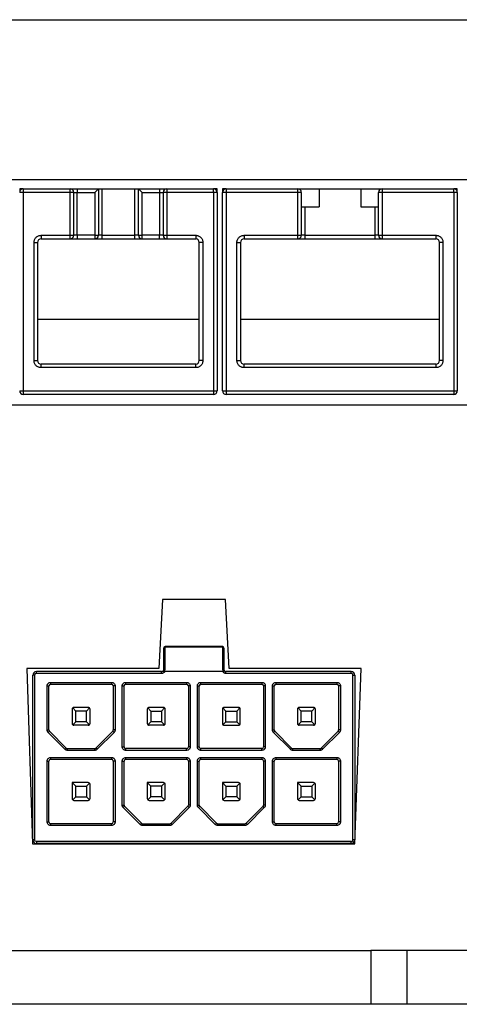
# Paper-space layout 'Sheet1(5)' of a CAD drawing. Header units: millimetres. Extents: x 25 to 1092, y 25 to 838.
# Tile 4 of 9: x 149 to 174, y 280 to 335. Entities that reach past the tile are written whole.
import ezdxf

# ---------------------------------------------------------------- set-up
doc = ezdxf.new("R2010")
doc.units = ezdxf.units.MM

psp = doc.layouts.new('Sheet1(5)')

# ---------------------------------------------------------------- linework, layer by layer
at = {"ltscale": 4}
for p, q in [((126.257, 335.284), (178.075, 335.284)), ((189.833, 326.328), (137.428, 326.328)), ((149.623, 325.828), (149.423, 325.828)), ((149.423, 325.828), (149.423, 325.628)), ((149.623, 325.628), (149.423, 325.628)), ((149.623, 325.828), (152.243, 325.828)), ((149.623, 325.828), (149.623, 325.628)), ((149.623, 325.628), (149.623, 314.528)), ((152.243, 325.628), (149.623, 325.628)), ((152.243, 325.628), (152.243, 325.828)), ((152.243, 323.228), (152.243, 325.628)), ((152.443, 325.628), (152.243, 325.628)), ((152.443, 323.228), (152.443, 325.628)), ((152.443, 325.628), (152.643, 325.628)), ((152.643, 325.828), (152.643, 325.628)), ((152.643, 325.828), (153.823, 325.828)), ((152.643, 323.228), (152.643, 325.628)), ((152.643, 325.628), (153.623, 325.628)), ((153.623, 325.628), (153.823, 325.828)), ((153.623, 325.628), (153.623, 323.228)), ((153.823, 325.828), (153.823, 323.228)), ((153.823, 325.828), (154.023, 325.828)), ((154.023, 325.828), (154.023, 323.228)), ((154.023, 325.828), (155.863, 325.828)), ((155.863, 323.228), (155.863, 325.828)), ((155.863, 325.828), (156.063, 325.828)), ((156.063, 325.828), (156.263, 325.628)), ((156.063, 325.828), (157.243, 325.828)), ((156.063, 323.228), (156.063, 325.828)), ((156.263, 323.228), (156.263, 325.628)), ((156.263, 325.628), (157.243, 325.628)), ((157.243, 325.828), (157.243, 325.628)), ((157.243, 325.628), (157.443, 325.628)), ((157.243, 325.628), (157.243, 323.228)), ((157.443, 325.628), (157.443, 323.228)), ((157.643, 325.628), (157.443, 325.628)), ((157.643, 325.828), (160.263, 325.828)), ((157.643, 325.828), (157.643, 325.628)), ((157.643, 325.628), (157.643, 323.228)), ((160.263, 325.628), (157.643, 325.628)), ((160.263, 325.628), (160.263, 325.828)), ((160.463, 325.828), (160.263, 325.828)), ((160.263, 325.628), (160.263, 314.528)), ((160.463, 325.628), (160.263, 325.628)), ((160.463, 325.628), (160.463, 325.828)), ((160.463, 325.628), (160.463, 314.528)), ((160.968, 325.828), (160.768, 325.828)), ((160.768, 325.828), (160.768, 325.628)), ((160.768, 314.528), (160.768, 325.628)), ((160.968, 325.628), (160.768, 325.628)), ((160.968, 325.828), (164.968, 325.828)), ((160.968, 325.828), (160.968, 325.628)), ((160.968, 325.628), (160.968, 314.528)), ((164.968, 325.628), (160.968, 325.628)), ((164.968, 325.628), (164.968, 325.828)), ((164.968, 325.828), (166.168, 325.828)), ((164.968, 323.228), (164.968, 325.628)), ((165.168, 325.628), (164.968, 325.628)), ((165.168, 325.628), (165.168, 323.228)), ((166.168, 325.828), (166.168, 324.828)), ((166.168, 325.828), (168.488, 325.828)), ((168.488, 325.828), (168.488, 324.828)), ((168.488, 325.828), (169.688, 325.828)), ((169.488, 323.228), (169.488, 325.628)), ((169.688, 325.628), (169.488, 325.628)), ((169.688, 325.828), (173.688, 325.828)), ((169.688, 325.828), (169.688, 325.628)), ((169.688, 325.628), (169.688, 323.228)), ((173.688, 325.628), (169.688, 325.628)), ((173.688, 325.628), (173.688, 325.828)), ((173.888, 325.828), (173.688, 325.828)), ((173.688, 325.628), (173.688, 314.528)), ((173.888, 325.628), (173.688, 325.628)), ((173.888, 325.628), (173.888, 325.828)), ((173.888, 325.628), (173.888, 314.528)), ((165.168, 324.828), (166.168, 324.828)), ((165.368, 324.828), (165.368, 323.228)), ((168.488, 324.828), (169.488, 324.828)), ((169.288, 323.228), (169.288, 324.828)), ((150.623, 323.228), (152.243, 323.228)), ((150.623, 323.228), (150.623, 323.028)), ((152.243, 323.028), (152.243, 323.228)), ((152.243, 323.228), (152.443, 323.228)), ((152.643, 323.228), (152.443, 323.228)), ((152.643, 323.228), (152.643, 323.028)), ((153.623, 323.228), (152.643, 323.228)), ((153.623, 323.228), (153.823, 323.228)), ((153.623, 323.228), (153.623, 323.028)), ((154.023, 323.228), (153.823, 323.228)), ((154.023, 323.228), (154.023, 323.028)), ((154.023, 323.228), (155.863, 323.228)), ((156.063, 323.228), (155.863, 323.228)), ((155.863, 323.028), (155.863, 323.228)), ((156.063, 323.228), (156.263, 323.228)), ((157.243, 323.228), (156.263, 323.228)), ((156.263, 323.028), (156.263, 323.228)), ((157.243, 323.028), (157.243, 323.228)), ((157.443, 323.228), (157.243, 323.228)), ((157.443, 323.228), (157.643, 323.228)), ((157.643, 323.228), (159.263, 323.228)), ((157.643, 323.228), (157.643, 323.028)), ((159.263, 323.228), (159.263, 323.028)), ((161.968, 323.228), (164.968, 323.228)), ((161.968, 323.228), (161.968, 323.028)), ((164.968, 323.028), (164.968, 323.228)), ((164.968, 323.228), (165.168, 323.228)), ((165.368, 323.228), (165.168, 323.228)), ((165.368, 323.228), (165.368, 323.028)), ((165.368, 323.228), (169.288, 323.228)), ((169.488, 323.228), (169.288, 323.228)), ((169.288, 323.028), (169.288, 323.228)), ((169.488, 323.228), (169.688, 323.228)), ((169.688, 323.228), (172.688, 323.228)), ((169.688, 323.228), (169.688, 323.028)), ((172.688, 323.228), (172.688, 323.028)), ((150.223, 316.228), (150.223, 322.828)), ((150.223, 322.828), (150.423, 322.828)), ((150.423, 322.828), (150.423, 316.228)), ((150.623, 323.028), (152.243, 323.028)), ((152.643, 323.028), (153.623, 323.028)), ((154.023, 323.028), (155.863, 323.028)), ((156.263, 323.028), (157.243, 323.028)), ((157.643, 323.028), (159.263, 323.028)), ((159.463, 316.228), (159.463, 322.828)), ((159.663, 322.828), (159.463, 322.828)), ((159.663, 322.828), (159.663, 316.228)), ((161.568, 316.228), (161.568, 322.828)), ((161.568, 322.828), (161.768, 322.828)), ((161.768, 322.828), (161.768, 316.228)), ((161.968, 323.028), (164.968, 323.028)), ((165.368, 323.028), (169.288, 323.028)), ((169.688, 323.028), (172.688, 323.028)), ((172.888, 316.228), (172.888, 322.828)), ((173.088, 322.828), (172.888, 322.828)), ((173.088, 322.828), (173.088, 316.228)), ((159.463, 318.528), (150.423, 318.528)), ((172.888, 318.528), (161.768, 318.528)), ((150.223, 316.228), (150.423, 316.228)), ((150.623, 315.828), (150.623, 316.028)), ((159.263, 316.028), (150.623, 316.028)), ((159.263, 315.828), (159.263, 316.028)), ((159.663, 316.228), (159.463, 316.228)), ((161.568, 316.228), (161.768, 316.228)), ((161.968, 315.828), (161.968, 316.028)), ((172.688, 316.028), (161.968, 316.028)), ((172.688, 316.028), (172.688, 315.828)), ((173.088, 316.228), (172.888, 316.228)), ((159.263, 315.828), (150.623, 315.828)), ((172.688, 315.828), (161.968, 315.828)), ((149.423, 314.528), (149.623, 314.528)), ((149.623, 314.528), (160.263, 314.528)), ((149.623, 314.528), (149.623, 314.328)), ((160.263, 314.528), (160.263, 314.328)), ((160.263, 314.528), (160.463, 314.528)), ((160.768, 314.528), (160.968, 314.528)), ((160.968, 314.528), (173.688, 314.528)), ((160.968, 314.528), (160.968, 314.328)), ((173.688, 314.528), (173.888, 314.528)), ((173.688, 314.528), (173.688, 314.328)), ((160.263, 314.328), (149.623, 314.328)), ((173.688, 314.328), (160.968, 314.328)), ((137.428, 313.749), (189.833, 313.749)), ((157.402, 302.858), (157.199, 298.999)), ((160.931, 302.858), (157.402, 302.858)), ((161.133, 298.999), (160.931, 302.858)), ((157.456, 300.128), (157.456, 298.928)), ((157.556, 300.228), (157.556, 300.213)), ((160.756, 300.228), (157.556, 300.228)), ((157.556, 299.013), (157.556, 300.213)), ((157.556, 300.213), (160.756, 300.213)), ((160.756, 300.213), (160.756, 300.228)), ((160.756, 300.213), (160.756, 299.013)), ((160.856, 298.928), (160.856, 300.128)), ((157.199, 298.999), (149.815, 298.999)), ((149.815, 298.999), (150.141, 289.196)), ((168.518, 298.999), (161.133, 298.999)), ((168.158, 289.196), (168.518, 298.999)), ((150.156, 289.428), (150.156, 298.628)), ((150.256, 298.628), (150.156, 298.628)), ((150.256, 298.628), (150.256, 289.428)), ((150.356, 298.728), (150.356, 298.828)), ((157.356, 298.828), (150.356, 298.828)), ((157.356, 298.728), (150.356, 298.728)), ((157.356, 298.728), (157.356, 298.828)), ((160.783, 298.828), (157.529, 298.828)), ((160.956, 298.728), (160.956, 298.828)), ((167.956, 298.828), (160.956, 298.828)), ((167.956, 298.728), (160.956, 298.728)), ((167.956, 298.728), (167.956, 298.828)), ((168.056, 289.428), (168.056, 298.628)), ((168.056, 298.628), (168.156, 298.628)), ((168.156, 298.628), (168.156, 289.428)), ((150.956, 295.569), (150.956, 298.028)), ((150.956, 298.028), (151.056, 298.028)), ((151.056, 295.569), (151.056, 298.028)), ((151.156, 298.228), (154.556, 298.228)), ((151.156, 298.128), (151.156, 298.228)), ((151.156, 298.128), (154.556, 298.128)), ((154.556, 298.228), (154.556, 298.128)), ((154.656, 298.028), (154.656, 295.569)), ((154.756, 298.028), (154.656, 298.028)), ((154.756, 298.028), (154.756, 295.569)), ((155.156, 294.628), (155.156, 298.028)), ((155.156, 298.028), (155.256, 298.028)), ((155.256, 294.628), (155.256, 298.028)), ((155.356, 298.228), (158.756, 298.228)), ((155.356, 298.128), (155.356, 298.228)), ((155.356, 298.128), (158.756, 298.128)), ((158.756, 298.228), (158.756, 298.128)), ((158.856, 298.028), (158.856, 294.628)), ((158.956, 298.028), (158.856, 298.028)), ((158.956, 298.028), (158.956, 294.628)), ((159.356, 294.628), (159.356, 298.028)), ((159.356, 298.028), (159.456, 298.028)), ((159.456, 294.628), (159.456, 298.028)), ((159.556, 298.228), (162.956, 298.228)), ((159.556, 298.128), (159.556, 298.228)), ((159.556, 298.128), (162.956, 298.128)), ((162.956, 298.228), (162.956, 298.128)), ((163.056, 298.028), (163.056, 294.628)), ((163.156, 298.028), (163.056, 298.028)), ((163.156, 298.028), (163.156, 294.628)), ((163.556, 295.569), (163.556, 298.028)), ((163.556, 298.028), (163.656, 298.028)), ((163.656, 295.569), (163.656, 298.028)), ((163.756, 298.228), (167.156, 298.228)), ((163.756, 298.128), (163.756, 298.228)), ((163.756, 298.128), (167.156, 298.128)), ((167.156, 298.228), (167.156, 298.128)), ((167.256, 298.028), (167.256, 295.569)), ((167.356, 298.028), (167.256, 298.028)), ((167.356, 298.028), (167.356, 295.569)), ((152.556, 296.628), (152.386, 296.798)), ((153.256, 296.828), (152.456, 296.828)), ((153.327, 296.798), (153.156, 296.628)), ((156.586, 296.798), (156.756, 296.628)), ((157.456, 296.828), (156.656, 296.828)), ((157.527, 296.798), (157.356, 296.628)), ((160.786, 296.798), (160.956, 296.628)), ((161.656, 296.828), (160.856, 296.828)), ((161.556, 296.628), (161.727, 296.798)), ((165.156, 296.628), (164.986, 296.798)), ((165.856, 296.828), (165.056, 296.828)), ((165.927, 296.798), (165.756, 296.628)), ((152.356, 296.728), (152.356, 295.928)), ((153.156, 296.628), (152.556, 296.628)), ((152.556, 296.028), (152.556, 296.628)), ((153.156, 296.028), (153.156, 296.628)), ((153.356, 295.928), (153.356, 296.728)), ((156.556, 296.728), (156.556, 295.928)), ((156.756, 296.628), (157.356, 296.628)), ((156.756, 296.628), (156.756, 296.028)), ((157.356, 296.628), (157.356, 296.028)), ((157.556, 295.928), (157.556, 296.728)), ((160.756, 296.728), (160.756, 295.928)), ((160.956, 296.628), (161.556, 296.628)), ((160.956, 296.028), (160.956, 296.628)), ((161.556, 296.628), (161.556, 296.028)), ((161.756, 295.928), (161.756, 296.728)), ((164.956, 296.728), (164.956, 295.928)), ((165.756, 296.628), (165.156, 296.628)), ((165.156, 296.028), (165.156, 296.628)), ((165.756, 296.028), (165.756, 296.628)), ((165.956, 295.928), (165.956, 296.728)), ((152.556, 296.028), (152.386, 295.857)), ((153.256, 295.828), (152.456, 295.828)), ((153.156, 296.028), (152.556, 296.028)), ((153.327, 295.857), (153.156, 296.028)), ((156.756, 296.028), (156.586, 295.857)), ((157.456, 295.828), (156.656, 295.828)), ((157.356, 296.028), (156.756, 296.028)), ((157.356, 296.028), (157.527, 295.857)), ((160.786, 295.857), (160.956, 296.028)), ((160.856, 295.828), (161.656, 295.828)), ((160.956, 296.028), (161.556, 296.028)), ((161.556, 296.028), (161.727, 295.857)), ((165.156, 296.028), (164.986, 295.857)), ((165.856, 295.828), (165.056, 295.828)), ((165.756, 296.028), (165.156, 296.028)), ((165.927, 295.857), (165.756, 296.028)), ((150.956, 295.569), (151.056, 295.569)), ((151.015, 295.428), (151.086, 295.498)), ((151.956, 294.486), (151.015, 295.428)), ((151.086, 295.498), (152.027, 294.557)), ((153.686, 294.557), (154.627, 295.498)), ((154.698, 295.428), (153.756, 294.486)), ((154.698, 295.428), (154.627, 295.498)), ((154.756, 295.569), (154.656, 295.569)), ((163.556, 295.569), (163.656, 295.569)), ((163.615, 295.428), (163.686, 295.498)), ((164.556, 294.486), (163.615, 295.428)), ((163.686, 295.498), (164.627, 294.557)), ((166.286, 294.557), (167.227, 295.498)), ((167.298, 295.428), (166.356, 294.486)), ((167.298, 295.428), (167.227, 295.498)), ((167.356, 295.569), (167.256, 295.569)), ((151.956, 294.486), (152.027, 294.557)), ((153.756, 294.486), (153.686, 294.557)), ((155.156, 294.628), (155.256, 294.628)), ((158.956, 294.628), (158.856, 294.628)), ((159.356, 294.628), (159.456, 294.628)), ((163.156, 294.628), (163.056, 294.628)), ((164.556, 294.486), (164.627, 294.557)), ((166.356, 294.486), (166.286, 294.557)), ((151.156, 294.028), (154.556, 294.028)), ((151.156, 293.928), (151.156, 294.028)), ((152.098, 294.428), (152.098, 294.528)), ((152.098, 294.528), (153.615, 294.528)), ((153.615, 294.428), (152.098, 294.428)), ((153.615, 294.428), (153.615, 294.528)), ((154.556, 294.028), (154.556, 293.928)), ((155.356, 294.428), (155.356, 294.528)), ((158.756, 294.528), (155.356, 294.528)), ((158.756, 294.428), (155.356, 294.428)), ((155.356, 294.028), (158.756, 294.028)), ((155.356, 293.928), (155.356, 294.028)), ((158.756, 294.428), (158.756, 294.528)), ((158.756, 294.028), (158.756, 293.928)), ((159.556, 294.428), (159.556, 294.528)), ((162.956, 294.528), (159.556, 294.528)), ((162.956, 294.428), (159.556, 294.428)), ((159.556, 294.028), (162.956, 294.028)), ((159.556, 293.928), (159.556, 294.028)), ((162.956, 294.428), (162.956, 294.528)), ((162.956, 294.028), (162.956, 293.928)), ((163.756, 294.028), (167.156, 294.028)), ((163.756, 293.928), (163.756, 294.028)), ((164.698, 294.428), (164.698, 294.528)), ((164.698, 294.528), (166.215, 294.528)), ((166.215, 294.428), (164.698, 294.428)), ((166.215, 294.428), (166.215, 294.528)), ((167.156, 294.028), (167.156, 293.928)), ((150.956, 290.428), (150.956, 293.828)), ((150.956, 293.828), (151.056, 293.828)), ((151.056, 290.428), (151.056, 293.828)), ((151.156, 293.928), (154.556, 293.928)), ((154.656, 293.828), (154.656, 290.428)), ((154.756, 293.828), (154.656, 293.828)), ((154.756, 293.828), (154.756, 290.428)), ((155.156, 291.369), (155.156, 293.828)), ((155.156, 293.828), (155.256, 293.828)), ((155.256, 291.369), (155.256, 293.828)), ((155.356, 293.928), (158.756, 293.928)), ((158.856, 293.828), (158.856, 291.369)), ((158.956, 293.828), (158.856, 293.828)), ((158.956, 293.828), (158.956, 291.369)), ((159.356, 291.369), (159.356, 293.828)), ((159.356, 293.828), (159.456, 293.828)), ((159.456, 291.369), (159.456, 293.828)), ((159.556, 293.928), (162.956, 293.928)), ((163.056, 293.828), (163.056, 291.369)), ((163.156, 293.828), (163.056, 293.828)), ((163.156, 293.828), (163.156, 291.369)), ((163.556, 290.428), (163.556, 293.828)), ((163.556, 293.828), (163.656, 293.828)), ((163.656, 290.428), (163.656, 293.828)), ((163.756, 293.928), (167.156, 293.928)), ((167.256, 293.828), (167.256, 290.428)), ((167.356, 293.828), (167.256, 293.828)), ((167.356, 293.828), (167.356, 290.428)), ((152.356, 292.628), (152.556, 292.428)), ((153.256, 292.628), (152.356, 292.628)), ((152.356, 292.628), (152.356, 291.728)), ((152.556, 292.428), (153.156, 292.428)), ((152.556, 291.828), (152.556, 292.428)), ((153.156, 292.428), (153.327, 292.598)), ((153.156, 292.428), (153.156, 291.828)), ((153.356, 291.728), (153.356, 292.528)), ((156.756, 292.428), (156.556, 292.628)), ((157.456, 292.628), (156.556, 292.628)), ((156.556, 292.628), (156.556, 291.728)), ((156.756, 291.828), (156.756, 292.428)), ((157.356, 292.428), (156.756, 292.428)), ((157.527, 292.598), (157.356, 292.428)), ((157.356, 292.428), (157.356, 291.828)), ((157.556, 291.728), (157.556, 292.528)), ((160.756, 292.628), (160.956, 292.428)), ((161.656, 292.628), (160.756, 292.628)), ((160.756, 292.628), (160.756, 291.728)), ((160.956, 292.428), (161.556, 292.428)), ((160.956, 292.428), (160.956, 291.828)), ((161.727, 292.598), (161.556, 292.428)), ((161.556, 292.428), (161.556, 291.828)), ((161.756, 291.728), (161.756, 292.528)), ((164.956, 292.628), (165.156, 292.428)), ((165.856, 292.628), (164.956, 292.628)), ((164.956, 292.628), (164.956, 291.728)), ((165.156, 292.428), (165.756, 292.428)), ((165.156, 291.828), (165.156, 292.428)), ((165.756, 292.428), (165.927, 292.598)), ((165.756, 292.428), (165.756, 291.828)), ((165.956, 291.728), (165.956, 292.528)), ((152.386, 291.657), (152.556, 291.828)), ((152.556, 291.828), (153.156, 291.828)), ((153.156, 291.828), (153.327, 291.657)), ((156.756, 291.828), (156.586, 291.657)), ((157.356, 291.828), (156.756, 291.828)), ((157.527, 291.657), (157.356, 291.828)), ((160.956, 291.828), (160.786, 291.657)), ((161.556, 291.828), (160.956, 291.828)), ((161.556, 291.828), (161.727, 291.657)), ((164.986, 291.657), (165.156, 291.828)), ((165.156, 291.828), (165.756, 291.828)), ((165.756, 291.828), (165.927, 291.657)), ((152.456, 291.628), (153.256, 291.628)), ((155.156, 291.369), (155.256, 291.369)), ((155.215, 291.228), (155.286, 291.298)), ((155.286, 291.298), (156.227, 290.357)), ((156.656, 291.628), (157.456, 291.628)), ((157.886, 290.357), (158.827, 291.298)), ((158.898, 291.228), (158.827, 291.298)), ((158.956, 291.369), (158.856, 291.369)), ((159.356, 291.369), (159.456, 291.369)), ((159.415, 291.228), (159.486, 291.298)), ((159.486, 291.298), (160.427, 290.357)), ((160.856, 291.628), (161.656, 291.628)), ((162.086, 290.357), (163.027, 291.298)), ((163.098, 291.228), (163.027, 291.298)), ((163.156, 291.369), (163.056, 291.369)), ((165.056, 291.628), (165.856, 291.628)), ((156.156, 290.286), (155.215, 291.228)), ((158.898, 291.228), (157.956, 290.286)), ((160.356, 290.286), (159.415, 291.228)), ((163.098, 291.228), (162.156, 290.286)), ((150.956, 290.428), (151.056, 290.428)), ((151.156, 290.228), (151.156, 290.328)), ((154.556, 290.328), (151.156, 290.328)), ((154.556, 290.228), (151.156, 290.228)), ((154.556, 290.228), (154.556, 290.328)), ((154.756, 290.428), (154.656, 290.428)), ((156.156, 290.286), (156.227, 290.357)), ((156.298, 290.228), (156.298, 290.328)), ((156.298, 290.328), (157.815, 290.328)), ((157.815, 290.228), (156.298, 290.228)), ((157.815, 290.228), (157.815, 290.328)), ((157.956, 290.286), (157.886, 290.357)), ((160.356, 290.286), (160.427, 290.357)), ((160.498, 290.228), (160.498, 290.328)), ((160.498, 290.328), (162.015, 290.328)), ((162.015, 290.228), (160.498, 290.228)), ((162.015, 290.228), (162.015, 290.328)), ((162.156, 290.286), (162.086, 290.357)), ((163.556, 290.428), (163.656, 290.428)), ((163.756, 290.228), (163.756, 290.328)), ((167.156, 290.328), (163.756, 290.328)), ((167.156, 290.228), (163.756, 290.228)), ((167.156, 290.228), (167.156, 290.328)), ((167.356, 290.428), (167.256, 290.428)), ((150.141, 289.196), (168.158, 289.196)), ((150.256, 289.428), (150.156, 289.428)), ((167.956, 289.328), (150.356, 289.328)), ((150.356, 289.328), (150.356, 289.228)), ((167.956, 289.228), (150.356, 289.228)), ((152.356, 289.228), (152.356, 289.196)), ((152.456, 289.196), (152.456, 289.228)), ((153.256, 289.196), (153.256, 289.228)), ((153.356, 289.196), (153.356, 289.228)), ((156.556, 289.228), (156.556, 289.196)), ((156.656, 289.196), (156.656, 289.228)), ((157.456, 289.196), (157.456, 289.228)), ((157.556, 289.196), (157.556, 289.228)), ((160.756, 289.228), (160.756, 289.196)), ((160.856, 289.228), (160.856, 289.196)), ((161.656, 289.228), (161.656, 289.196)), ((161.756, 289.196), (161.756, 289.228)), ((164.956, 289.228), (164.956, 289.196)), ((165.056, 289.196), (165.056, 289.228)), ((165.856, 289.196), (165.856, 289.228)), ((165.956, 289.196), (165.956, 289.228)), ((167.956, 289.228), (167.956, 289.328)), ((168.156, 289.428), (168.056, 289.428)), ((135.271, 283.228), (169.061, 283.228)), ((169.061, 283.228), (169.061, 280.228)), ((171.061, 283.228), (169.061, 283.228)), ((171.061, 283.228), (171.061, 280.228)), ((193.271, 283.228), (171.061, 283.228)), ((169.061, 280.228), (135.271, 280.228)), ((171.061, 280.228), (169.061, 280.228)), ((193.271, 280.228), (171.061, 280.228))]:
    psp.add_line(p, q, dxfattribs=at)
at = {"ltscale": 16}
for centre, radius, start, end in [((149.623, 325.628), 0.2, 90, 180), ((152.243, 325.628), 0.2, 0, 90), ((157.643, 325.628), 0.2, 90, 180), ((160.263, 325.628), 0.2, 0, 90), ((160.968, 325.628), 0.2, 90, 180), ((164.968, 325.628), 0.2, 0, 90), ((169.688, 325.628), 0.2, 90, 180), ((173.688, 325.628), 0.2, 0, 90), ((152.243, 323.228), 0.2, 270, 0), ((153.623, 323.228), 0.2, 270, 0), ((156.263, 323.228), 0.2, 180, 270), ((157.643, 323.228), 0.2, 180, 270), ((164.968, 323.228), 0.2, 270, 0), ((169.688, 323.228), 0.2, 180, 270), ((150.623, 322.828), 0.2, 90, 180), ((159.263, 322.828), 0.2, 0, 90), ((161.968, 322.828), 0.2, 90, 180), ((172.688, 322.828), 0.2, 0, 90), ((150.623, 316.228), 0.2, 180, 270), ((159.263, 316.228), 0.2, 270, 0), ((161.968, 316.228), 0.2, 180, 270), ((172.688, 316.228), 0.2, 270, 0), ((149.623, 314.528), 0.2, 180, 270), ((160.263, 314.528), 0.2, 270, 0), ((160.968, 314.528), 0.2, 180, 270), ((173.688, 314.528), 0.2, 270, 360), ((157.556, 300.128), 0.1, 90, 180), ((157.549, 300.12), 0.0934, 85.7149, 174.9513), ((160.756, 300.128), 0.1, 0, 90), ((160.763, 300.12), 0.0934, 5.0487, 94.2851), ((157.549, 298.92), 0.0934, 85.7149, 174.9513), ((160.763, 298.92), 0.0934, 5.0487, 94.2851), ((150.356, 298.628), 0.2, 90, 180), ((157.356, 298.928), 0.1, 270, 308.9424), ((160.956, 298.928), 0.1, 231.0576, 270), ((167.956, 298.628), 0.2, 0, 90), ((151.156, 298.028), 0.1, 90, 180), ((154.556, 298.028), 0.1, 0, 90), ((155.356, 298.028), 0.1, 90, 180), ((158.756, 298.028), 0.1, 0, 90), ((159.556, 298.028), 0.1, 90, 180), ((162.956, 298.028), 0.1, 0, 90), ((163.756, 298.028), 0.1, 90, 180), ((167.156, 298.028), 0.1, 0, 90), ((152.456, 296.728), 0.1, 135, 180), ((152.456, 296.728), 0.1, 90, 135), ((153.256, 296.728), 0.1, 45, 90), ((153.256, 296.728), 0.1, 0, 45), ((156.656, 296.728), 0.1, 135, 180), ((156.656, 296.728), 0.1, 90, 135), ((157.456, 296.728), 0.1, 45, 90), ((157.456, 296.728), 0.1, 0, 45), ((160.856, 296.728), 0.1, 135, 180), ((160.856, 296.728), 0.1, 90, 135), ((161.656, 296.728), 0.1, 45, 90), ((161.656, 296.728), 0.1, 0, 45), ((165.056, 296.728), 0.1, 135, 180), ((165.056, 296.728), 0.1, 90, 135), ((165.856, 296.728), 0.1, 45, 90), ((165.856, 296.728), 0.1, 0, 45), ((152.456, 295.928), 0.1, 180, 225), ((152.456, 295.928), 0.1, 225, 270), ((153.256, 295.928), 0.1, 270, 315), ((153.256, 295.928), 0.1, 315, 0), ((156.656, 295.928), 0.1, 180, 225), ((156.656, 295.928), 0.1, 225, 270), ((157.456, 295.928), 0.1, 270, 315), ((157.456, 295.928), 0.1, 315, 0), ((160.856, 295.928), 0.1, 180, 225), ((160.856, 295.928), 0.1, 225, 270), ((161.656, 295.928), 0.1, 270, 315), ((161.656, 295.928), 0.1, 315, 0), ((165.056, 295.928), 0.1, 180, 225), ((165.056, 295.928), 0.1, 225, 270), ((165.856, 295.928), 0.1, 270, 315), ((165.856, 295.928), 0.1, 315, 0), ((151.156, 295.569), 0.1, 180, 225), ((154.556, 295.569), 0.1, 315, 0), ((163.756, 295.569), 0.1, 180, 225), ((167.156, 295.569), 0.1, 315, 0), ((152.098, 294.628), 0.1, 225, 270), ((153.615, 294.628), 0.1, 270, 315), ((155.356, 294.628), 0.1, 180, 270), ((158.756, 294.628), 0.1, 270, 0), ((159.556, 294.628), 0.1, 180, 270), ((162.956, 294.628), 0.1, 270, 0), ((164.698, 294.628), 0.1, 225, 270), ((166.215, 294.628), 0.1, 270, 315), ((151.156, 293.828), 0.1, 90, 180), ((154.556, 293.828), 0.1, 0, 90), ((155.356, 293.828), 0.1, 90, 180), ((158.756, 293.828), 0.1, 0, 90), ((159.556, 293.828), 0.1, 90, 180), ((162.956, 293.828), 0.1, 0, 90), ((163.756, 293.828), 0.1, 90, 180), ((167.156, 293.828), 0.1, 0, 90), ((153.256, 292.528), 0.1, 45, 90), ((153.256, 292.528), 0.1, 0, 45), ((157.456, 292.528), 0.1, 45, 90), ((157.456, 292.528), 0.1, 0, 45), ((161.656, 292.528), 0.1, 45, 90), ((161.656, 292.528), 0.1, 0, 45), ((165.856, 292.528), 0.1, 45, 90), ((165.856, 292.528), 0.1, 0, 45), ((152.456, 291.728), 0.1, 180, 225), ((152.456, 291.728), 0.1, 225, 270), ((153.256, 291.728), 0.1, 270, 315), ((153.256, 291.728), 0.1, 315, 0), ((155.356, 291.369), 0.1, 180, 225), ((156.656, 291.728), 0.1, 180, 225), ((156.656, 291.728), 0.1, 225, 270), ((157.456, 291.728), 0.1, 270, 315), ((157.456, 291.728), 0.1, 315, 0), ((158.756, 291.369), 0.1, 315, 0), ((159.556, 291.369), 0.1, 180, 225), ((160.856, 291.728), 0.1, 180, 225), ((160.856, 291.728), 0.1, 225, 270), ((161.656, 291.728), 0.1, 270, 315), ((161.656, 291.728), 0.1, 315, 0), ((162.956, 291.369), 0.1, 315, 0), ((165.056, 291.728), 0.1, 180, 225), ((165.056, 291.728), 0.1, 225, 270), ((165.856, 291.728), 0.1, 270, 315), ((165.856, 291.728), 0.1, 315, 0), ((151.156, 290.428), 0.1, 180, 270), ((154.556, 290.428), 0.1, 270, 0), ((156.298, 290.428), 0.1, 225, 270), ((157.815, 290.428), 0.1, 270, 315), ((160.498, 290.428), 0.1, 225, 270), ((162.015, 290.428), 0.1, 270, 315), ((163.756, 290.428), 0.1, 180, 270), ((167.156, 290.428), 0.1, 270, 0), ((150.356, 289.428), 0.2, 180, 270), ((167.956, 289.428), 0.2, 270, 0)]:
    psp.add_arc(centre, radius, start, end, dxfattribs=at)
at = {"ltscale": 4}
for points, knots in [([(152.243, 325.828), (152.244, 325.828), (152.245, 325.828), (152.255, 325.828), (152.273, 325.828), (152.306, 325.828), (152.358, 325.828), (152.422, 325.828), (152.493, 325.828), (152.568, 325.828), (152.618, 325.828), (152.643, 325.828)], [0, 0, 0, 0, 0.079597, 0.159223, 0.240129, 0.368602, 0.500069, 0.628543, 0.760011, 0.879282, 1, 1, 1, 1]), ([(157.243, 325.828), (157.26, 325.828), (157.293, 325.828), (157.343, 325.828), (157.4, 325.828), (157.464, 325.828), (157.528, 325.828), (157.58, 325.828), (157.616, 325.828), (157.639, 325.828), (157.642, 325.828), (157.643, 325.828)], [0, 0, 0, 0, 0.0795968, 0.1592228, 0.2401291, 0.3686016, 0.5000689, 0.6285428, 0.7600114, 0.8792821, 1, 1, 1, 1]), ([(150.223, 322.828), (150.224, 322.844), (150.225, 322.878), (150.235, 322.927), (150.253, 322.985), (150.286, 323.049), (150.338, 323.112), (150.402, 323.164), (150.473, 323.201), (150.548, 323.224), (150.598, 323.226), (150.623, 323.228)], [0, 0, 0, 0, 0.079597, 0.159223, 0.240129, 0.368602, 0.500069, 0.628543, 0.760011, 0.879282, 1, 1, 1, 1]), ([(159.263, 323.228), (159.28, 323.227), (159.313, 323.226), (159.363, 323.216), (159.42, 323.198), (159.484, 323.165), (159.548, 323.113), (159.6, 323.049), (159.636, 322.978), (159.659, 322.903), (159.662, 322.853), (159.663, 322.828)], [0, 0, 0, 0, 0.079597, 0.159223, 0.240129, 0.368602, 0.500069, 0.628543, 0.760011, 0.879282, 1, 1, 1, 1]), ([(161.568, 322.828), (161.569, 322.844), (161.57, 322.878), (161.58, 322.927), (161.598, 322.985), (161.631, 323.049), (161.683, 323.112), (161.747, 323.164), (161.818, 323.201), (161.893, 323.224), (161.943, 323.226), (161.968, 323.228)], [0, 0, 0, 0, 0.079597, 0.159223, 0.240129, 0.368602, 0.500069, 0.628543, 0.760011, 0.879282, 1, 1, 1, 1]), ([(172.688, 323.228), (172.705, 323.227), (172.738, 323.226), (172.788, 323.216), (172.845, 323.198), (172.909, 323.165), (172.973, 323.113), (173.025, 323.049), (173.061, 322.978), (173.084, 322.903), (173.087, 322.853), (173.088, 322.828)], [0, 0, 0, 0, 0.0795968, 0.1592228, 0.2401291, 0.3686016, 0.5000689, 0.6285428, 0.7600114, 0.8792821, 1, 1, 1, 1]), ([(152.243, 323.028), (152.243, 323.028), (152.285, 323.028), (152.435, 323.028), (152.537, 323.028), (152.643, 323.028)], [0, 0, 0, 0, 0.5, 0.5, 1, 1, 1, 1]), ([(155.863, 323.028), (155.969, 323.028), (156.071, 323.028), (156.221, 323.028), (156.263, 323.028), (156.263, 323.028)], [0, 0, 0, 0, 0.5, 0.5, 1, 1, 1, 1]), ([(164.968, 323.028), (164.968, 323.028), (165.01, 323.028), (165.16, 323.028), (165.262, 323.028), (165.368, 323.028)], [0, 0, 0, 0, 0.5, 0.5, 1, 1, 1, 1]), ([(169.288, 323.028), (169.394, 323.028), (169.496, 323.028), (169.646, 323.028), (169.688, 323.028), (169.688, 323.028)], [0, 0, 0, 0, 0.5, 0.5, 1, 1, 1, 1]), ([(150.623, 315.828), (150.607, 315.828), (150.573, 315.83), (150.524, 315.839), (150.466, 315.858), (150.402, 315.891), (150.339, 315.943), (150.287, 316.006), (150.25, 316.077), (150.227, 316.152), (150.225, 316.202), (150.223, 316.228)], [0, 0, 0, 0, 0.0795968, 0.1592228, 0.2401291, 0.3686016, 0.5000689, 0.6285428, 0.7600114, 0.8792821, 1, 1, 1, 1]), ([(159.663, 316.228), (159.663, 316.211), (159.661, 316.178), (159.652, 316.128), (159.633, 316.071), (159.6, 316.007), (159.548, 315.943), (159.485, 315.891), (159.414, 315.855), (159.339, 315.832), (159.289, 315.829), (159.263, 315.828)], [0, 0, 0, 0, 0.079597, 0.159223, 0.240129, 0.368602, 0.500069, 0.628543, 0.760011, 0.879282, 1, 1, 1, 1]), ([(161.968, 315.828), (161.952, 315.828), (161.918, 315.83), (161.869, 315.839), (161.811, 315.858), (161.747, 315.891), (161.684, 315.943), (161.632, 316.006), (161.595, 316.077), (161.572, 316.152), (161.57, 316.202), (161.568, 316.228)], [0, 0, 0, 0, 0.079597, 0.159223, 0.240129, 0.368602, 0.500069, 0.628543, 0.760011, 0.879282, 1, 1, 1, 1]), ([(173.088, 316.228), (173.088, 316.211), (173.086, 316.178), (173.077, 316.128), (173.058, 316.071), (173.025, 316.007), (172.973, 315.943), (172.91, 315.891), (172.839, 315.855), (172.764, 315.832), (172.714, 315.829), (172.688, 315.828)], [0, 0, 0, 0, 0.079597, 0.159223, 0.240129, 0.368602, 0.500069, 0.628543, 0.760011, 0.879282, 1, 1, 1, 1]), ([(150.356, 298.728), (150.347, 298.727), (150.33, 298.726), (150.306, 298.715), (150.282, 298.697), (150.26, 298.667), (150.258, 298.641), (150.256, 298.628)], [0, 0, 0, 0, 0.167535, 0.330448, 0.500633, 0.74883, 1, 1, 1, 1]), ([(157.529, 298.828), (157.523, 298.818), (157.511, 298.798), (157.486, 298.774), (157.452, 298.751), (157.409, 298.731), (157.374, 298.729), (157.356, 298.728)], [0, 0, 0, 0, 0.1669756, 0.3320356, 0.5003421, 0.7494255, 1, 1, 1, 1]), ([(157.461, 298.842), (157.456, 298.845), (157.444, 298.852), (157.429, 298.855), (157.422, 298.852), (157.419, 298.85)], [0, 0, 0, 0, 0.295599, 0.628645, 1, 1, 1, 1]), ([(157.529, 298.828), (157.519, 298.828), (157.507, 298.829), (157.497, 298.83), (157.488, 298.832), (157.48, 298.834), (157.472, 298.837), (157.468, 298.839), (157.465, 298.84), (157.461, 298.842)], [0, 0, 0, 0, 0.00003277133, 0.00003277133, 0.00003277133, 0.00006037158, 0.00006037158, 0.00006037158, 0.00007541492, 0.00007541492, 0.00007541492, 0.00007541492]), ([(160.851, 298.842), (160.845, 298.839), (160.838, 298.836), (160.83, 298.833), (160.821, 298.831), (160.813, 298.83), (160.804, 298.829), (160.797, 298.828), (160.79, 298.828), (160.783, 298.828)], [0, 0, 0, 0, 0.00002751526, 0.00002751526, 0.00002751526, 0.00005470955, 0.00005470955, 0.00005470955, 0.00007525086, 0.00007525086, 0.00007525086, 0.00007525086]), ([(160.956, 298.728), (160.945, 298.728), (160.921, 298.729), (160.888, 298.739), (160.851, 298.756), (160.813, 298.784), (160.793, 298.813), (160.783, 298.828)], [0, 0, 0, 0, 0.166976, 0.332036, 0.500342, 0.749425, 1, 1, 1, 1]), ([(160.893, 298.85), (160.89, 298.852), (160.884, 298.855), (160.869, 298.852), (160.857, 298.845), (160.851, 298.842)], [0, 0, 0, 0, 0.371355, 0.704401, 1, 1, 1, 1]), ([(168.056, 298.628), (168.056, 298.636), (168.055, 298.654), (168.044, 298.678), (168.025, 298.702), (167.996, 298.724), (167.97, 298.726), (167.956, 298.728)], [0, 0, 0, 0, 0.1675347, 0.3304475, 0.5006328, 0.7488305, 1, 1, 1, 1]), ([(150.956, 298.028), (150.957, 298.041), (150.958, 298.067), (150.97, 298.105), (150.988, 298.139), (151.022, 298.179), (151.077, 298.22), (151.13, 298.225), (151.156, 298.228)], [0, 0, 0, 0, 0.1272, 0.249746, 0.3727, 0.501075, 0.749743, 1, 1, 1, 1]), ([(154.556, 298.228), (154.57, 298.227), (154.596, 298.226), (154.633, 298.214), (154.668, 298.196), (154.708, 298.162), (154.748, 298.107), (154.754, 298.054), (154.756, 298.028)], [0, 0, 0, 0, 0.1272001, 0.2497464, 0.3727003, 0.5010746, 0.7497428, 1, 1, 1, 1]), ([(155.156, 298.028), (155.157, 298.041), (155.158, 298.067), (155.17, 298.105), (155.188, 298.139), (155.222, 298.179), (155.277, 298.22), (155.33, 298.225), (155.356, 298.228)], [0, 0, 0, 0, 0.1272, 0.249746, 0.3727, 0.501075, 0.749743, 1, 1, 1, 1]), ([(158.756, 298.228), (158.77, 298.227), (158.796, 298.226), (158.833, 298.214), (158.868, 298.196), (158.908, 298.162), (158.948, 298.107), (158.954, 298.054), (158.956, 298.028)], [0, 0, 0, 0, 0.1272, 0.249746, 0.3727, 0.501075, 0.749743, 1, 1, 1, 1]), ([(159.356, 298.028), (159.357, 298.041), (159.358, 298.067), (159.37, 298.105), (159.388, 298.139), (159.422, 298.179), (159.477, 298.22), (159.53, 298.225), (159.556, 298.228)], [0, 0, 0, 0, 0.1272, 0.249746, 0.3727, 0.501075, 0.749743, 1, 1, 1, 1]), ([(162.956, 298.228), (162.97, 298.227), (162.996, 298.226), (163.033, 298.214), (163.068, 298.196), (163.108, 298.162), (163.148, 298.107), (163.154, 298.054), (163.156, 298.028)], [0, 0, 0, 0, 0.1272, 0.249746, 0.3727, 0.501075, 0.749743, 1, 1, 1, 1]), ([(163.556, 298.028), (163.557, 298.041), (163.558, 298.067), (163.57, 298.105), (163.588, 298.139), (163.622, 298.179), (163.677, 298.22), (163.73, 298.225), (163.756, 298.228)], [0, 0, 0, 0, 0.1272, 0.249746, 0.3727, 0.501075, 0.749743, 1, 1, 1, 1]), ([(167.156, 298.228), (167.17, 298.227), (167.196, 298.226), (167.233, 298.214), (167.268, 298.196), (167.308, 298.162), (167.348, 298.107), (167.354, 298.054), (167.356, 298.028)], [0, 0, 0, 0, 0.1272, 0.249746, 0.3727, 0.501075, 0.749743, 1, 1, 1, 1]), ([(151.015, 295.428), (151.006, 295.438), (150.988, 295.457), (150.97, 295.492), (150.958, 295.53), (150.957, 295.556), (150.956, 295.569)], [0, 0, 0, 0, 0.255091, 0.5, 0.744909, 1, 1, 1, 1]), ([(154.756, 295.569), (154.756, 295.556), (154.754, 295.53), (154.743, 295.492), (154.724, 295.457), (154.707, 295.438), (154.698, 295.428)], [0, 0, 0, 0, 0.255091, 0.5, 0.744909, 1, 1, 1, 1]), ([(163.615, 295.428), (163.606, 295.438), (163.588, 295.457), (163.57, 295.492), (163.558, 295.53), (163.557, 295.556), (163.556, 295.569)], [0, 0, 0, 0, 0.255091, 0.5, 0.744909, 1, 1, 1, 1]), ([(167.356, 295.569), (167.356, 295.556), (167.354, 295.53), (167.343, 295.492), (167.324, 295.457), (167.307, 295.438), (167.298, 295.428)], [0, 0, 0, 0, 0.255091, 0.5, 0.744909, 1, 1, 1, 1]), ([(155.356, 294.428), (155.343, 294.428), (155.317, 294.43), (155.279, 294.441), (155.245, 294.46), (155.204, 294.493), (155.164, 294.549), (155.159, 294.601), (155.156, 294.628)], [0, 0, 0, 0, 0.1272, 0.249746, 0.3727, 0.501075, 0.749743, 1, 1, 1, 1]), ([(158.956, 294.628), (158.956, 294.614), (158.954, 294.588), (158.943, 294.551), (158.924, 294.516), (158.891, 294.476), (158.835, 294.436), (158.783, 294.43), (158.756, 294.428)], [0, 0, 0, 0, 0.1272, 0.249746, 0.3727, 0.501075, 0.749743, 1, 1, 1, 1]), ([(159.556, 294.428), (159.543, 294.428), (159.517, 294.43), (159.479, 294.441), (159.445, 294.46), (159.404, 294.493), (159.364, 294.549), (159.359, 294.601), (159.356, 294.628)], [0, 0, 0, 0, 0.1272, 0.249746, 0.3727, 0.501075, 0.749743, 1, 1, 1, 1]), ([(163.156, 294.628), (163.156, 294.614), (163.154, 294.588), (163.143, 294.551), (163.124, 294.516), (163.091, 294.476), (163.035, 294.436), (162.983, 294.43), (162.956, 294.428)], [0, 0, 0, 0, 0.1272, 0.249746, 0.3727, 0.501075, 0.749743, 1, 1, 1, 1]), ([(150.956, 293.828), (150.957, 293.841), (150.958, 293.867), (150.97, 293.905), (150.988, 293.939), (151.022, 293.979), (151.077, 294.02), (151.13, 294.025), (151.156, 294.028)], [0, 0, 0, 0, 0.1272, 0.249746, 0.3727, 0.501075, 0.749743, 1, 1, 1, 1]), ([(152.098, 294.428), (152.084, 294.428), (152.058, 294.43), (152.02, 294.441), (151.986, 294.46), (151.966, 294.477), (151.956, 294.486)], [0, 0, 0, 0, 0.255091, 0.5, 0.744909, 1, 1, 1, 1]), ([(153.756, 294.486), (153.746, 294.477), (153.727, 294.46), (153.692, 294.441), (153.654, 294.43), (153.628, 294.428), (153.615, 294.428)], [0, 0, 0, 0, 0.255091, 0.5, 0.744909, 1, 1, 1, 1]), ([(154.556, 294.028), (154.57, 294.027), (154.596, 294.026), (154.633, 294.014), (154.668, 293.996), (154.708, 293.962), (154.748, 293.907), (154.754, 293.854), (154.756, 293.828)], [0, 0, 0, 0, 0.1272, 0.249746, 0.3727, 0.501075, 0.749743, 1, 1, 1, 1]), ([(155.156, 293.828), (155.157, 293.841), (155.158, 293.867), (155.17, 293.905), (155.188, 293.939), (155.222, 293.979), (155.277, 294.02), (155.33, 294.025), (155.356, 294.028)], [0, 0, 0, 0, 0.1272, 0.249746, 0.3727, 0.501075, 0.749743, 1, 1, 1, 1]), ([(158.756, 294.028), (158.77, 294.027), (158.796, 294.026), (158.833, 294.014), (158.868, 293.996), (158.908, 293.962), (158.948, 293.907), (158.954, 293.854), (158.956, 293.828)], [0, 0, 0, 0, 0.1272, 0.249746, 0.3727, 0.501075, 0.749743, 1, 1, 1, 1]), ([(159.356, 293.828), (159.357, 293.841), (159.358, 293.867), (159.37, 293.905), (159.388, 293.939), (159.422, 293.979), (159.477, 294.02), (159.53, 294.025), (159.556, 294.028)], [0, 0, 0, 0, 0.1272, 0.249746, 0.3727, 0.501075, 0.749743, 1, 1, 1, 1]), ([(162.956, 294.028), (162.97, 294.027), (162.996, 294.026), (163.033, 294.014), (163.068, 293.996), (163.108, 293.962), (163.148, 293.907), (163.154, 293.854), (163.156, 293.828)], [0, 0, 0, 0, 0.1272, 0.249746, 0.3727, 0.501075, 0.749743, 1, 1, 1, 1]), ([(163.556, 293.828), (163.557, 293.841), (163.558, 293.867), (163.57, 293.905), (163.588, 293.939), (163.622, 293.979), (163.677, 294.02), (163.73, 294.025), (163.756, 294.028)], [0, 0, 0, 0, 0.1272, 0.249746, 0.3727, 0.501075, 0.749743, 1, 1, 1, 1]), ([(164.698, 294.428), (164.684, 294.428), (164.658, 294.43), (164.62, 294.441), (164.586, 294.46), (164.566, 294.477), (164.556, 294.486)], [0, 0, 0, 0, 0.255091, 0.5, 0.744909, 1, 1, 1, 1]), ([(166.356, 294.486), (166.346, 294.477), (166.327, 294.46), (166.292, 294.441), (166.254, 294.43), (166.228, 294.428), (166.215, 294.428)], [0, 0, 0, 0, 0.255091, 0.5, 0.744909, 1, 1, 1, 1]), ([(167.156, 294.028), (167.17, 294.027), (167.196, 294.026), (167.233, 294.014), (167.268, 293.996), (167.308, 293.962), (167.348, 293.907), (167.354, 293.854), (167.356, 293.828)], [0, 0, 0, 0, 0.1272, 0.249746, 0.3727, 0.501075, 0.749743, 1, 1, 1, 1]), ([(155.215, 291.228), (155.206, 291.238), (155.188, 291.257), (155.17, 291.292), (155.158, 291.33), (155.157, 291.356), (155.156, 291.369)], [0, 0, 0, 0, 0.2550909, 0.5, 0.7449091, 1, 1, 1, 1]), ([(158.956, 291.369), (158.956, 291.356), (158.954, 291.33), (158.943, 291.292), (158.924, 291.257), (158.907, 291.238), (158.898, 291.228)], [0, 0, 0, 0, 0.2550909, 0.5, 0.7449091, 1, 1, 1, 1]), ([(159.415, 291.228), (159.406, 291.238), (159.388, 291.257), (159.37, 291.292), (159.358, 291.33), (159.357, 291.356), (159.356, 291.369)], [0, 0, 0, 0, 0.255091, 0.5, 0.744909, 1, 1, 1, 1]), ([(163.156, 291.369), (163.156, 291.356), (163.154, 291.33), (163.143, 291.292), (163.124, 291.257), (163.107, 291.238), (163.098, 291.228)], [0, 0, 0, 0, 0.2550909, 0.5, 0.7449091, 1, 1, 1, 1]), ([(151.156, 290.228), (151.143, 290.228), (151.117, 290.23), (151.079, 290.241), (151.045, 290.26), (151.004, 290.293), (150.964, 290.349), (150.959, 290.401), (150.956, 290.428)], [0, 0, 0, 0, 0.1272, 0.249746, 0.3727, 0.501075, 0.749743, 1, 1, 1, 1]), ([(154.756, 290.428), (154.756, 290.414), (154.754, 290.388), (154.743, 290.351), (154.724, 290.316), (154.691, 290.276), (154.635, 290.236), (154.583, 290.23), (154.556, 290.228)], [0, 0, 0, 0, 0.1272001, 0.2497464, 0.3727003, 0.5010746, 0.7497428, 1, 1, 1, 1]), ([(156.298, 290.228), (156.284, 290.228), (156.258, 290.23), (156.22, 290.241), (156.186, 290.26), (156.166, 290.277), (156.156, 290.286)], [0, 0, 0, 0, 0.255091, 0.5, 0.744909, 1, 1, 1, 1]), ([(157.956, 290.286), (157.946, 290.277), (157.927, 290.26), (157.892, 290.241), (157.854, 290.23), (157.828, 290.228), (157.815, 290.228)], [0, 0, 0, 0, 0.255091, 0.5, 0.744909, 1, 1, 1, 1]), ([(160.498, 290.228), (160.484, 290.228), (160.458, 290.23), (160.42, 290.241), (160.386, 290.26), (160.366, 290.277), (160.356, 290.286)], [0, 0, 0, 0, 0.255091, 0.5, 0.744909, 1, 1, 1, 1]), ([(162.156, 290.286), (162.146, 290.277), (162.127, 290.26), (162.092, 290.241), (162.054, 290.23), (162.028, 290.228), (162.015, 290.228)], [0, 0, 0, 0, 0.255091, 0.5, 0.744909, 1, 1, 1, 1]), ([(163.756, 290.228), (163.743, 290.228), (163.717, 290.23), (163.679, 290.241), (163.645, 290.26), (163.604, 290.293), (163.564, 290.349), (163.559, 290.401), (163.556, 290.428)], [0, 0, 0, 0, 0.1272, 0.249746, 0.3727, 0.501075, 0.749743, 1, 1, 1, 1]), ([(167.356, 290.428), (167.356, 290.414), (167.354, 290.388), (167.343, 290.351), (167.324, 290.316), (167.291, 290.276), (167.235, 290.236), (167.183, 290.23), (167.156, 290.228)], [0, 0, 0, 0, 0.1272, 0.249746, 0.3727, 0.501075, 0.749743, 1, 1, 1, 1]), ([(167.956, 289.328), (167.965, 289.328), (167.982, 289.329), (168.007, 289.34), (168.031, 289.359), (168.052, 289.388), (168.055, 289.414), (168.056, 289.428)], [0, 0, 0, 0, 0.167535, 0.330448, 0.500633, 0.74883, 1, 1, 1, 1])]:
    psp.add_open_spline(points, degree=3, knots=knots, dxfattribs=at)
for points in [[(153.623, 323.028), (153.623, 323.028), (153.802, 323.028), (154.023, 323.028)], [(157.243, 323.028), (157.464, 323.028), (157.643, 323.028), (157.643, 323.028)], [(157.461, 298.842), (157.519, 298.878), (157.556, 298.945), (157.556, 299.013)], [(160.756, 299.013), (160.756, 298.945), (160.793, 298.878), (160.851, 298.842)], [(157.456, 298.928), (157.456, 298.898), (157.442, 298.869), (157.419, 298.85)], [(160.893, 298.85), (160.871, 298.869), (160.856, 298.898), (160.856, 298.928)], [(150.356, 289.328), (150.301, 289.328), (150.256, 289.373), (150.256, 289.428)]]:
    psp.add_open_spline(points, degree=3, dxfattribs=at)

doc.saveas('drawing.dxf')
